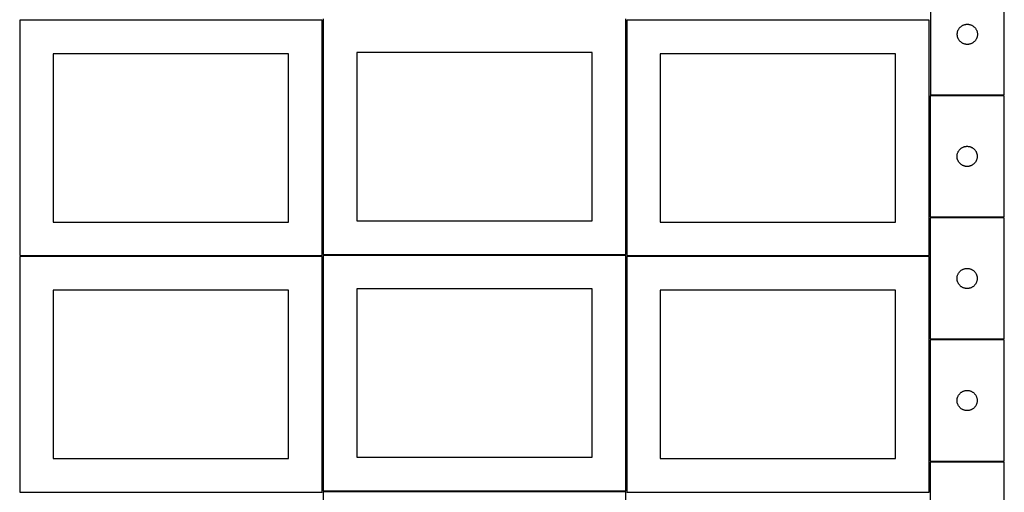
# Model space of a CAD drawing. Header units: millimetres. Extents: x 7 to 1493, y 7 to 2993.
# Tile 4 of 12: x 7 to 1471, y 1412 to 2115. Entities that reach past the tile are written whole.
import ezdxf

# ---------------------------------------------------------------- set-up
doc = ezdxf.new("R2010")
doc.units = ezdxf.units.MM
doc.layers.add('COMMON', color=5, linetype='CONTINUOUS', true_color=0x0000ff)
doc.layers.add('CUT', color=7, linetype='CONTINUOUS', true_color=0x000000)

msp = doc.modelspace()

# ---------------------------------------------------------------- linework, layer by layer
at = {"layer": 'COMMON'}
for p, q in [((457.299607, 2114.099136), (457.299607, 1766.017715)), ((908.799608, 2114.099136), (908.799608, 1766.017715)), ((1360.299609, 2001.673497), (1360.299609, 1821.673497)), ((1361.346252, 2002.423497), (1471.04961, 2002.423497)), ((1360.299609, 1820.173496), (1360.299609, 1764.099136)), ((1471.04961, 1820.923497), (1361.04961, 1820.923497)), ((6.549607, 1763.349135), (456.549607, 1763.349135)), ((457.299607, 1762.599135), (457.299607, 1414.517714)), ((458.049608, 1765.267714), (908.049608, 1765.267714)), ((908.799608, 1762.599135), (908.799608, 1414.517714)), ((909.549609, 1763.349135), (1359.549609, 1763.349135)), ((1360.299609, 1762.599135), (1360.299609, 1640.173496)), ((1360.299609, 1638.673495), (1360.299609, 1458.673495)), ((1361.04961, 1639.423495), (1471.04961, 1639.423495)), ((1360.299609, 1457.173494), (1360.299609, 1412.599135)), ((1361.04961, 1457.923494), (1471.04961, 1457.923494)), ((458.049608, 1413.767713), (908.049608, 1413.767713))]:
    msp.add_line(p, q, dxfattribs=at)
at = {"layer": 'CUT'}
for p, q in [((1361.346252, 2183.173498), (1361.346252, 2003.173498)), ((1471.346252, 2003.173498), (1471.346252, 2183.173498)), ((456.549607, 2114.099136), (6.549607, 2114.099136)), ((6.549607, 2114.099136), (6.549607, 1764.099136)), ((456.549607, 1764.099136), (456.549607, 2114.099136)), ((458.049608, 2116.017715), (458.049608, 1766.017715)), ((908.049608, 1766.017715), (908.049608, 2116.017715)), ((1359.549609, 2114.099136), (909.549609, 2114.099136)), ((909.549609, 2114.099136), (909.549609, 1764.099136)), ((1359.549609, 1764.099136), (1359.549609, 2114.099136)), ((1401.390989, 2094.33113), (1401.470412, 2095.099473)), ((1401.470412, 2095.099473), (1401.589283, 2095.862709)), ((1401.589283, 2095.862709), (1401.747286, 2096.618814)), ((1401.747286, 2096.618814), (1401.944004, 2097.365782)), ((1401.944004, 2097.365782), (1402.178914, 2098.101634)), ((1402.178914, 2098.101634), (1402.451393, 2098.824416)), ((1402.451393, 2098.824416), (1402.760718, 2099.532214)), ((1402.760718, 2099.532214), (1403.10607, 2100.223149)), ((1403.10607, 2100.223149), (1403.486533, 2100.89539)), ((1403.486533, 2100.89539), (1403.901097, 2101.547154)), ((1403.901097, 2101.547154), (1404.348663, 2102.176712)), ((1404.348663, 2102.176712), (1404.828045, 2102.782396)), ((1404.828045, 2102.782396), (1405.337972, 2103.362598)), ((1405.337972, 2103.362598), (1405.87709, 2103.915781)), ((1405.87709, 2103.915781), (1406.44397, 2104.440477)), ((1406.44397, 2104.440477), (1407.03711, 2104.935295)), ((1407.03711, 2104.935295), (1407.654936, 2105.398923)), ((1407.654936, 2105.398923), (1408.295809, 2105.830131)), ((1408.295809, 2105.830131), (1408.958031, 2106.227776)), ((1408.958031, 2106.227776), (1409.639845, 2106.590804)), ((1409.639845, 2106.590804), (1410.339443, 2106.918251)), ((1410.339443, 2106.918251), (1411.054971, 2107.20925)), ((1411.054971, 2107.20925), (1411.78453, 2107.463029)), ((1411.78453, 2107.463029), (1412.526185, 2107.678914)), ((1412.526185, 2107.678914), (1413.277971, 2107.856333)), ((1413.277971, 2107.856333), (1414.037893, 2107.994816)), ((1414.037893, 2107.994816), (1414.803937, 2108.093996)), ((1414.803937, 2108.093996), (1415.574071, 2108.153609)), ((1415.574071, 2108.153609), (1416.346252, 2108.173498)), ((1416.346252, 2108.173498), (1417.118433, 2108.153609)), ((1417.118433, 2108.153609), (1417.888567, 2108.093996)), ((1417.888567, 2108.093996), (1418.654611, 2107.994816)), ((1418.654611, 2107.994816), (1419.414533, 2107.856333)), ((1419.414533, 2107.856333), (1420.166319, 2107.678914)), ((1420.166319, 2107.678914), (1420.907975, 2107.463029)), ((1420.907975, 2107.463029), (1421.637533, 2107.20925)), ((1421.637533, 2107.20925), (1422.353061, 2106.918251)), ((1422.353061, 2106.918251), (1423.052659, 2106.590804)), ((1423.052659, 2106.590804), (1423.734473, 2106.227776)), ((1423.734473, 2106.227776), (1424.396695, 2105.830131)), ((1424.396695, 2105.830131), (1425.037569, 2105.398923)), ((1425.037569, 2105.398923), (1425.655394, 2104.935295)), ((1425.655394, 2104.935295), (1426.248534, 2104.440477)), ((1426.248534, 2104.440477), (1426.815414, 2103.915781)), ((1426.815414, 2103.915781), (1427.354533, 2103.362598)), ((1427.354533, 2103.362598), (1427.864459, 2102.782396)), ((1427.864459, 2102.782396), (1428.343841, 2102.176712)), ((1428.343841, 2102.176712), (1428.791407, 2101.547154)), ((1428.791407, 2101.547154), (1429.205971, 2100.89539)), ((1429.205971, 2100.89539), (1429.586434, 2100.223149)), ((1429.586434, 2100.223149), (1429.931786, 2099.532214)), ((1429.931786, 2099.532214), (1430.241112, 2098.824416)), ((1430.241112, 2098.824416), (1430.51359, 2098.101634)), ((1430.51359, 2098.101634), (1430.7485, 2097.365782)), ((1430.7485, 2097.365782), (1430.945218, 2096.618814)), ((1430.945218, 2096.618814), (1431.103221, 2095.862709)), ((1431.103221, 2095.862709), (1431.222092, 2095.099473)), ((1431.222092, 2095.099473), (1431.301515, 2094.33113)), ((1401.351225, 2093.559717), (1401.390989, 2094.33113)), ((1401.351225, 2092.787279), (1401.351225, 2093.559717)), ((1401.390989, 2092.015866), (1401.351225, 2092.787279)), ((1401.470412, 2091.247523), (1401.390989, 2092.015866)), ((1401.589283, 2090.484286), (1401.470412, 2091.247523)), ((1401.747286, 2089.728182), (1401.589283, 2090.484286)), ((1401.944004, 2088.981213), (1401.747286, 2089.728182)), ((1402.178914, 2088.245362), (1401.944004, 2088.981213)), ((1402.451393, 2087.522579), (1402.178914, 2088.245362)), ((1402.760718, 2086.814782), (1402.451393, 2087.522579)), ((1403.10607, 2086.123847), (1402.760718, 2086.814782)), ((1403.486533, 2085.451606), (1403.10607, 2086.123847)), ((1403.901097, 2084.799842), (1403.486533, 2085.451606)), ((1404.348663, 2084.170284), (1403.901097, 2084.799842)), ((1404.828045, 2083.5646), (1404.348663, 2084.170284)), ((1405.337972, 2082.984398), (1404.828045, 2083.5646)), ((1405.87709, 2082.431215), (1405.337972, 2082.984398)), ((1406.44397, 2081.906519), (1405.87709, 2082.431215)), ((1407.03711, 2081.411701), (1406.44397, 2081.906519)), ((1407.654936, 2080.948073), (1407.03711, 2081.411701)), ((1408.295809, 2080.516864), (1407.654936, 2080.948073)), ((1408.958031, 2080.119219), (1408.295809, 2080.516864)), ((1409.639845, 2079.756192), (1408.958031, 2080.119219)), ((1423.734473, 2080.119219), (1423.052659, 2079.756192)), ((1424.396695, 2080.516864), (1423.734473, 2080.119219)), ((1425.037569, 2080.948073), (1424.396695, 2080.516864)), ((1425.655394, 2081.411701), (1425.037569, 2080.948073)), ((1426.248534, 2081.906519), (1425.655394, 2081.411701)), ((1426.815414, 2082.431215), (1426.248534, 2081.906519)), ((1427.354533, 2082.984398), (1426.815414, 2082.431215)), ((1427.864459, 2083.5646), (1427.354533, 2082.984398)), ((1428.343841, 2084.170284), (1427.864459, 2083.5646)), ((1428.791407, 2084.799842), (1428.343841, 2084.170284)), ((1429.205971, 2085.451606), (1428.791407, 2084.799842)), ((1429.586434, 2086.123847), (1429.205971, 2085.451606)), ((1429.931786, 2086.814782), (1429.586434, 2086.123847)), ((1430.241112, 2087.522579), (1429.931786, 2086.814782)), ((1430.51359, 2088.245362), (1430.241112, 2087.522579)), ((1430.7485, 2088.981213), (1430.51359, 2088.245362)), ((1430.945218, 2089.728182), (1430.7485, 2088.981213)), ((1431.103221, 2090.484286), (1430.945218, 2089.728182)), ((1431.222092, 2091.247523), (1431.103221, 2090.484286)), ((1431.301515, 2092.015866), (1431.222092, 2091.247523)), ((1431.301515, 2094.33113), (1431.341279, 2093.559717)), ((1431.341279, 2092.787279), (1431.301515, 2092.015866)), ((1431.341279, 2093.559717), (1431.341279, 2092.787279)), ((858.049608, 2066.017715), (508.049608, 2066.017715)), ((508.049608, 2066.017715), (508.049608, 1816.017715)), ((858.049608, 1816.017715), (858.049608, 2066.017715)), ((1410.339443, 2079.428744), (1409.639845, 2079.756192)), ((1411.054971, 2079.137746), (1410.339443, 2079.428744)), ((1411.78453, 2078.883967), (1411.054971, 2079.137746)), ((1412.526185, 2078.668082), (1411.78453, 2078.883967)), ((1413.277971, 2078.490663), (1412.526185, 2078.668082)), ((1414.037893, 2078.352179), (1413.277971, 2078.490663)), ((1414.803937, 2078.253), (1414.037893, 2078.352179)), ((1415.574071, 2078.193386), (1414.803937, 2078.253)), ((1416.346252, 2078.173498), (1415.574071, 2078.193386)), ((1417.118433, 2078.193386), (1416.346252, 2078.173498)), ((1417.888567, 2078.253), (1417.118433, 2078.193386)), ((1418.654611, 2078.352179), (1417.888567, 2078.253)), ((1419.414533, 2078.490663), (1418.654611, 2078.352179)), ((1420.166319, 2078.668082), (1419.414533, 2078.490663)), ((1420.907975, 2078.883967), (1420.166319, 2078.668082)), ((1421.637533, 2079.137746), (1420.907975, 2078.883967)), ((1422.353061, 2079.428744), (1421.637533, 2079.137746)), ((1423.052659, 2079.756192), (1422.353061, 2079.428744)), ((406.549607, 2064.099136), (56.549607, 2064.099136)), ((56.549607, 2064.099136), (56.549607, 1814.099136)), ((406.549607, 1814.099136), (406.549607, 2064.099136)), ((1309.549609, 2064.099136), (959.549609, 2064.099136)), ((959.549609, 2064.099136), (959.549609, 1814.099136)), ((1309.549609, 1814.099136), (1309.549609, 2064.099136)), ((1471.04961, 2001.673497), (1361.04961, 2001.673497)), ((1361.04961, 2001.673497), (1361.04961, 1821.673497)), ((1361.346252, 2003.173498), (1471.346252, 2003.173498)), ((1471.04961, 1821.673497), (1471.04961, 2001.673497)), ((1402.809428, 1918.723148), (1403.189891, 1919.395389)), ((1403.189891, 1919.395389), (1403.604455, 1920.047153)), ((1403.604455, 1920.047153), (1404.052021, 1920.676711)), ((1404.052021, 1920.676711), (1404.531403, 1921.282395)), ((1404.531403, 1921.282395), (1405.04133, 1921.862597)), ((1405.04133, 1921.862597), (1405.580448, 1922.41578)), ((1405.580448, 1922.41578), (1406.147328, 1922.940476)), ((1406.147328, 1922.940476), (1406.740468, 1923.435294)), ((1406.740468, 1923.435294), (1407.358294, 1923.898922)), ((1407.358294, 1923.898922), (1407.999167, 1924.33013)), ((1407.999167, 1924.33013), (1408.661389, 1924.727775)), ((1408.661389, 1924.727775), (1409.343203, 1925.090803)), ((1409.343203, 1925.090803), (1410.042801, 1925.41825)), ((1410.042801, 1925.41825), (1410.758329, 1925.709249)), ((1410.758329, 1925.709249), (1411.487888, 1925.963028)), ((1411.487888, 1925.963028), (1412.229543, 1926.178913)), ((1412.229543, 1926.178913), (1412.981329, 1926.356332)), ((1412.981329, 1926.356332), (1413.741251, 1926.494815)), ((1413.741251, 1926.494815), (1414.507295, 1926.593995)), ((1414.507295, 1926.593995), (1415.277429, 1926.653608)), ((1415.277429, 1926.653608), (1416.04961, 1926.673497)), ((1416.04961, 1926.673497), (1416.821791, 1926.653608)), ((1416.821791, 1926.653608), (1417.591925, 1926.593995)), ((1417.591925, 1926.593995), (1418.357969, 1926.494815)), ((1418.357969, 1926.494815), (1419.117891, 1926.356332)), ((1419.117891, 1926.356332), (1419.869677, 1926.178913)), ((1419.869677, 1926.178913), (1420.611332, 1925.963028)), ((1420.611332, 1925.963028), (1421.340891, 1925.709249)), ((1421.340891, 1925.709249), (1422.056419, 1925.41825)), ((1422.056419, 1925.41825), (1422.756017, 1925.090803)), ((1422.756017, 1925.090803), (1423.437831, 1924.727775)), ((1423.437831, 1924.727775), (1424.100053, 1924.33013)), ((1424.100053, 1924.33013), (1424.740926, 1923.898922)), ((1424.740926, 1923.898922), (1425.358752, 1923.435294)), ((1425.358752, 1923.435294), (1425.951892, 1922.940476)), ((1425.951892, 1922.940476), (1426.518772, 1922.41578)), ((1426.518772, 1922.41578), (1427.05789, 1921.862597)), ((1427.05789, 1921.862597), (1427.567817, 1921.282395)), ((1427.567817, 1921.282395), (1428.047199, 1920.676711)), ((1428.047199, 1920.676711), (1428.494765, 1920.047153)), ((1428.494765, 1920.047153), (1428.909329, 1919.395389)), ((1428.909329, 1919.395389), (1429.289792, 1918.723148)), ((1401.054583, 1912.059716), (1401.094347, 1912.831129)), ((1401.054583, 1911.287278), (1401.054583, 1912.059716)), ((1401.094347, 1910.515865), (1401.054583, 1911.287278)), ((1401.094347, 1912.831129), (1401.17377, 1913.599472)), ((1401.17377, 1909.747522), (1401.094347, 1910.515865)), ((1401.17377, 1913.599472), (1401.292641, 1914.362708)), ((1401.292641, 1908.984285), (1401.17377, 1909.747522)), ((1401.292641, 1914.362708), (1401.450644, 1915.118813)), ((1401.450644, 1908.228181), (1401.292641, 1908.984285)), ((1401.450644, 1915.118813), (1401.647362, 1915.865781)), ((1401.647362, 1907.481212), (1401.450644, 1908.228181)), ((1401.647362, 1915.865781), (1401.882272, 1916.601633)), ((1401.882272, 1906.745361), (1401.647362, 1907.481212)), ((1401.882272, 1916.601633), (1402.15475, 1917.324415)), ((1402.15475, 1906.022578), (1401.882272, 1906.745361)), ((1402.15475, 1917.324415), (1402.464076, 1918.032213)), ((1402.464076, 1905.314781), (1402.15475, 1906.022578)), ((1402.464076, 1918.032213), (1402.809428, 1918.723148)), ((1402.809428, 1904.623846), (1402.464076, 1905.314781)), ((1403.189891, 1903.951605), (1402.809428, 1904.623846)), ((1429.289792, 1904.623846), (1428.909329, 1903.951605)), ((1429.289792, 1918.723148), (1429.635144, 1918.032213)), ((1429.635144, 1905.314781), (1429.289792, 1904.623846)), ((1429.635144, 1918.032213), (1429.94447, 1917.324415)), ((1429.94447, 1906.022578), (1429.635144, 1905.314781)), ((1429.94447, 1917.324415), (1430.216948, 1916.601633)), ((1430.216948, 1906.745361), (1429.94447, 1906.022578)), ((1430.216948, 1916.601633), (1430.451858, 1915.865781)), ((1430.451858, 1907.481212), (1430.216948, 1906.745361)), ((1430.451858, 1915.865781), (1430.648576, 1915.118813)), ((1430.648576, 1908.228181), (1430.451858, 1907.481212)), ((1430.648576, 1915.118813), (1430.806579, 1914.362708)), ((1430.806579, 1908.984285), (1430.648576, 1908.228181)), ((1430.806579, 1914.362708), (1430.92545, 1913.599472)), ((1430.92545, 1909.747522), (1430.806579, 1908.984285)), ((1430.92545, 1913.599472), (1431.004873, 1912.831129)), ((1431.004873, 1910.515865), (1430.92545, 1909.747522)), ((1431.004873, 1912.831129), (1431.044637, 1912.059716)), ((1431.044637, 1911.287278), (1431.004873, 1910.515865)), ((1431.044637, 1912.059716), (1431.044637, 1911.287278)), ((1403.604455, 1903.299841), (1403.189891, 1903.951605)), ((1404.052021, 1902.670283), (1403.604455, 1903.299841)), ((1404.531403, 1902.064599), (1404.052021, 1902.670283)), ((1405.04133, 1901.484397), (1404.531403, 1902.064599)), ((1405.580448, 1900.931214), (1405.04133, 1901.484397)), ((1406.147328, 1900.406518), (1405.580448, 1900.931214)), ((1406.740468, 1899.9117), (1406.147328, 1900.406518)), ((1407.358294, 1899.448072), (1406.740468, 1899.9117)), ((1407.999167, 1899.016863), (1407.358294, 1899.448072)), ((1408.661389, 1898.619218), (1407.999167, 1899.016863)), ((1409.343203, 1898.256191), (1408.661389, 1898.619218)), ((1410.042801, 1897.928743), (1409.343203, 1898.256191)), ((1410.758329, 1897.637745), (1410.042801, 1897.928743)), ((1411.487888, 1897.383966), (1410.758329, 1897.637745)), ((1412.229543, 1897.168081), (1411.487888, 1897.383966)), ((1412.981329, 1896.990662), (1412.229543, 1897.168081)), ((1413.741251, 1896.852178), (1412.981329, 1896.990662)), ((1414.507295, 1896.752999), (1413.741251, 1896.852178)), ((1415.277429, 1896.693385), (1414.507295, 1896.752999)), ((1416.04961, 1896.673497), (1415.277429, 1896.693385)), ((1416.821791, 1896.693385), (1416.04961, 1896.673497)), ((1417.591925, 1896.752999), (1416.821791, 1896.693385)), ((1418.357969, 1896.852178), (1417.591925, 1896.752999)), ((1419.117891, 1896.990662), (1418.357969, 1896.852178)), ((1419.869677, 1897.168081), (1419.117891, 1896.990662)), ((1420.611332, 1897.383966), (1419.869677, 1897.168081)), ((1421.340891, 1897.637745), (1420.611332, 1897.383966)), ((1422.056419, 1897.928743), (1421.340891, 1897.637745)), ((1422.756017, 1898.256191), (1422.056419, 1897.928743)), ((1423.437831, 1898.619218), (1422.756017, 1898.256191)), ((1424.100053, 1899.016863), (1423.437831, 1898.619218)), ((1424.740926, 1899.448072), (1424.100053, 1899.016863)), ((1425.358752, 1899.9117), (1424.740926, 1899.448072)), ((1425.951892, 1900.406518), (1425.358752, 1899.9117)), ((1426.518772, 1900.931214), (1425.951892, 1900.406518)), ((1427.05789, 1901.484397), (1426.518772, 1900.931214)), ((1427.567817, 1902.064599), (1427.05789, 1901.484397)), ((1428.047199, 1902.670283), (1427.567817, 1902.064599)), ((1428.494765, 1903.299841), (1428.047199, 1902.670283)), ((1428.909329, 1903.951605), (1428.494765, 1903.299841)), ((1361.04961, 1821.673497), (1471.04961, 1821.673497)), ((1471.04961, 1820.173496), (1361.04961, 1820.173496)), ((1361.04961, 1820.173496), (1361.04961, 1640.173496)), ((1471.04961, 1640.173496), (1471.04961, 1820.173496)), ((56.549607, 1814.099136), (406.549607, 1814.099136)), ((508.049608, 1816.017715), (858.049608, 1816.017715)), ((959.549609, 1814.099136), (1309.549609, 1814.099136)), ((6.549607, 1764.099136), (456.549607, 1764.099136)), ((456.549607, 1762.599135), (6.549607, 1762.599135)), ((6.549607, 1762.599135), (6.549607, 1412.599135)), ((456.549607, 1412.599135), (456.549607, 1762.599135)), ((458.049608, 1766.017715), (908.049608, 1766.017715)), ((908.049608, 1764.517714), (458.049608, 1764.517714)), ((458.049608, 1764.517714), (458.049608, 1414.517714)), ((908.049608, 1414.517714), (908.049608, 1764.517714)), ((909.549609, 1764.099136), (1359.549609, 1764.099136)), ((1359.549609, 1762.599135), (909.549609, 1762.599135)), ((909.549609, 1762.599135), (909.549609, 1412.599135)), ((1359.549609, 1412.599135), (1359.549609, 1762.599135)), ((1407.999167, 1742.830129), (1408.661389, 1743.227774)), ((1408.661389, 1743.227774), (1409.343203, 1743.590802)), ((1409.343203, 1743.590802), (1410.042801, 1743.918249)), ((1410.042801, 1743.918249), (1410.758329, 1744.209248)), ((1410.758329, 1744.209248), (1411.487888, 1744.463027)), ((1411.487888, 1744.463027), (1412.229543, 1744.678912)), ((1412.229543, 1744.678912), (1412.981329, 1744.856331)), ((1412.981329, 1744.856331), (1413.741251, 1744.994814)), ((1413.741251, 1744.994814), (1414.507295, 1745.093994)), ((1414.507295, 1745.093994), (1415.277429, 1745.153607)), ((1415.277429, 1745.153607), (1416.04961, 1745.173496)), ((1416.04961, 1745.173496), (1416.821791, 1745.153607)), ((1416.821791, 1745.153607), (1417.591925, 1745.093994)), ((1417.591925, 1745.093994), (1418.357969, 1744.994814)), ((1418.357969, 1744.994814), (1419.117891, 1744.856331)), ((1419.117891, 1744.856331), (1419.869677, 1744.678912)), ((1419.869677, 1744.678912), (1420.611332, 1744.463027)), ((1420.611332, 1744.463027), (1421.340891, 1744.209248)), ((1421.340891, 1744.209248), (1422.056419, 1743.918249)), ((1422.056419, 1743.918249), (1422.756017, 1743.590802)), ((1422.756017, 1743.590802), (1423.437831, 1743.227774)), ((1423.437831, 1743.227774), (1424.100053, 1742.830129)), ((1401.054583, 1730.559715), (1401.094347, 1731.331128)), ((1401.054583, 1729.787277), (1401.054583, 1730.559715)), ((1401.094347, 1729.015864), (1401.054583, 1729.787277)), ((1401.094347, 1731.331128), (1401.17377, 1732.099471)), ((1401.17377, 1728.247521), (1401.094347, 1729.015864)), ((1401.17377, 1732.099471), (1401.292641, 1732.862707)), ((1401.292641, 1732.862707), (1401.450644, 1733.618812)), ((1401.450644, 1733.618812), (1401.647362, 1734.36578)), ((1401.647362, 1734.36578), (1401.882272, 1735.101632)), ((1401.882272, 1735.101632), (1402.15475, 1735.824414)), ((1402.15475, 1735.824414), (1402.464076, 1736.532212)), ((1402.464076, 1736.532212), (1402.809428, 1737.223147)), ((1402.809428, 1737.223147), (1403.189891, 1737.895388)), ((1403.189891, 1737.895388), (1403.604455, 1738.547152)), ((1403.604455, 1738.547152), (1404.052021, 1739.17671)), ((1404.052021, 1739.17671), (1404.531403, 1739.782394)), ((1404.531403, 1739.782394), (1405.04133, 1740.362596)), ((1405.04133, 1740.362596), (1405.580448, 1740.915779)), ((1405.580448, 1740.915779), (1406.147328, 1741.440475)), ((1406.147328, 1741.440475), (1406.740468, 1741.935293)), ((1406.740468, 1741.935293), (1407.358294, 1742.398921)), ((1407.358294, 1742.398921), (1407.999167, 1742.830129)), ((1424.100053, 1742.830129), (1424.740926, 1742.398921)), ((1424.740926, 1742.398921), (1425.358752, 1741.935293)), ((1425.358752, 1741.935293), (1425.951892, 1741.440475)), ((1425.951892, 1741.440475), (1426.518772, 1740.915779)), ((1426.518772, 1740.915779), (1427.05789, 1740.362596)), ((1427.05789, 1740.362596), (1427.567817, 1739.782394)), ((1427.567817, 1739.782394), (1428.047199, 1739.17671)), ((1428.047199, 1739.17671), (1428.494765, 1738.547152)), ((1428.494765, 1738.547152), (1428.909329, 1737.895388)), ((1428.909329, 1737.895388), (1429.289792, 1737.223147)), ((1429.289792, 1737.223147), (1429.635144, 1736.532212)), ((1429.635144, 1736.532212), (1429.94447, 1735.824414)), ((1429.94447, 1735.824414), (1430.216948, 1735.101632)), ((1430.216948, 1735.101632), (1430.451858, 1734.36578)), ((1430.451858, 1734.36578), (1430.648576, 1733.618812)), ((1430.648576, 1733.618812), (1430.806579, 1732.862707)), ((1430.806579, 1732.862707), (1430.92545, 1732.099471)), ((1430.92545, 1732.099471), (1431.004873, 1731.331128)), ((1431.004873, 1729.015864), (1430.92545, 1728.247521)), ((1431.004873, 1731.331128), (1431.044637, 1730.559715)), ((1431.044637, 1729.787277), (1431.004873, 1729.015864)), ((1431.044637, 1730.559715), (1431.044637, 1729.787277)), ((858.049608, 1714.517714), (508.049608, 1714.517714)), ((508.049608, 1714.517714), (508.049608, 1464.517714)), ((858.049608, 1464.517714), (858.049608, 1714.517714)), ((1401.292641, 1727.484284), (1401.17377, 1728.247521)), ((1401.450644, 1726.72818), (1401.292641, 1727.484284)), ((1401.647362, 1725.981211), (1401.450644, 1726.72818)), ((1401.882272, 1725.24536), (1401.647362, 1725.981211)), ((1402.15475, 1724.522577), (1401.882272, 1725.24536)), ((1402.464076, 1723.81478), (1402.15475, 1724.522577)), ((1402.809428, 1723.123845), (1402.464076, 1723.81478)), ((1403.189891, 1722.451604), (1402.809428, 1723.123845)), ((1403.604455, 1721.79984), (1403.189891, 1722.451604)), ((1404.052021, 1721.170282), (1403.604455, 1721.79984)), ((1404.531403, 1720.564598), (1404.052021, 1721.170282)), ((1405.04133, 1719.984396), (1404.531403, 1720.564598)), ((1405.580448, 1719.431213), (1405.04133, 1719.984396)), ((1406.147328, 1718.906517), (1405.580448, 1719.431213)), ((1406.740468, 1718.411699), (1406.147328, 1718.906517)), ((1407.358294, 1717.948071), (1406.740468, 1718.411699)), ((1407.999167, 1717.516862), (1407.358294, 1717.948071)), ((1408.661389, 1717.119217), (1407.999167, 1717.516862)), ((1409.343203, 1716.75619), (1408.661389, 1717.119217)), ((1410.042801, 1716.428742), (1409.343203, 1716.75619)), ((1410.758329, 1716.137744), (1410.042801, 1716.428742)), ((1411.487888, 1715.883965), (1410.758329, 1716.137744)), ((1412.229543, 1715.66808), (1411.487888, 1715.883965)), ((1412.981329, 1715.490661), (1412.229543, 1715.66808)), ((1413.741251, 1715.352177), (1412.981329, 1715.490661)), ((1414.507295, 1715.252998), (1413.741251, 1715.352177)), ((1415.277429, 1715.193384), (1414.507295, 1715.252998)), ((1416.04961, 1715.173496), (1415.277429, 1715.193384)), ((1416.821791, 1715.193384), (1416.04961, 1715.173496)), ((1417.591925, 1715.252998), (1416.821791, 1715.193384)), ((1418.357969, 1715.352177), (1417.591925, 1715.252998)), ((1419.117891, 1715.490661), (1418.357969, 1715.352177)), ((1419.869677, 1715.66808), (1419.117891, 1715.490661)), ((1420.611332, 1715.883965), (1419.869677, 1715.66808)), ((1421.340891, 1716.137744), (1420.611332, 1715.883965)), ((1422.056419, 1716.428742), (1421.340891, 1716.137744)), ((1422.756017, 1716.75619), (1422.056419, 1716.428742)), ((1423.437831, 1717.119217), (1422.756017, 1716.75619)), ((1424.100053, 1717.516862), (1423.437831, 1717.119217)), ((1424.740926, 1717.948071), (1424.100053, 1717.516862)), ((1425.358752, 1718.411699), (1424.740926, 1717.948071)), ((1425.951892, 1718.906517), (1425.358752, 1718.411699)), ((1426.518772, 1719.431213), (1425.951892, 1718.906517)), ((1427.05789, 1719.984396), (1426.518772, 1719.431213)), ((1427.567817, 1720.564598), (1427.05789, 1719.984396)), ((1428.047199, 1721.170282), (1427.567817, 1720.564598)), ((1428.494765, 1721.79984), (1428.047199, 1721.170282)), ((1428.909329, 1722.451604), (1428.494765, 1721.79984)), ((1429.289792, 1723.123845), (1428.909329, 1722.451604)), ((1429.635144, 1723.81478), (1429.289792, 1723.123845)), ((1429.94447, 1724.522577), (1429.635144, 1723.81478)), ((1430.216948, 1725.24536), (1429.94447, 1724.522577)), ((1430.451858, 1725.981211), (1430.216948, 1725.24536)), ((1430.648576, 1726.72818), (1430.451858, 1725.981211)), ((1430.806579, 1727.484284), (1430.648576, 1726.72818)), ((1430.92545, 1728.247521), (1430.806579, 1727.484284)), ((406.549607, 1712.599135), (56.549607, 1712.599135)), ((56.549607, 1712.599135), (56.549607, 1462.599135)), ((406.549607, 1462.599135), (406.549607, 1712.599135)), ((1309.549609, 1712.599135), (959.549609, 1712.599135)), ((959.549609, 1712.599135), (959.549609, 1462.599135)), ((1309.549609, 1462.599135), (1309.549609, 1712.599135)), ((1361.04961, 1640.173496), (1471.04961, 1640.173496)), ((1471.04961, 1638.673495), (1361.04961, 1638.673495)), ((1361.04961, 1638.673495), (1361.04961, 1458.673495)), ((1471.04961, 1458.673495), (1471.04961, 1638.673495)), ((1401.450644, 1552.118811), (1401.647362, 1552.865779)), ((1401.647362, 1552.865779), (1401.882272, 1553.601631)), ((1401.882272, 1553.601631), (1402.15475, 1554.324413)), ((1402.15475, 1554.324413), (1402.464076, 1555.032211)), ((1402.464076, 1555.032211), (1402.809428, 1555.723146)), ((1402.809428, 1555.723146), (1403.189891, 1556.395387)), ((1403.189891, 1556.395387), (1403.604455, 1557.047151)), ((1403.604455, 1557.047151), (1404.052021, 1557.676709)), ((1404.052021, 1557.676709), (1404.531403, 1558.282393)), ((1404.531403, 1558.282393), (1405.04133, 1558.862595)), ((1405.04133, 1558.862595), (1405.580448, 1559.415778)), ((1405.580448, 1559.415778), (1406.147328, 1559.940474)), ((1406.147328, 1559.940474), (1406.740468, 1560.435292)), ((1406.740468, 1560.435292), (1407.358294, 1560.89892)), ((1407.358294, 1560.89892), (1407.999167, 1561.330128)), ((1407.999167, 1561.330128), (1408.661389, 1561.727773)), ((1408.661389, 1561.727773), (1409.343203, 1562.090801)), ((1409.343203, 1562.090801), (1410.042801, 1562.418248)), ((1410.042801, 1562.418248), (1410.758329, 1562.709247)), ((1410.758329, 1562.709247), (1411.487888, 1562.963026)), ((1411.487888, 1562.963026), (1412.229543, 1563.178911)), ((1412.229543, 1563.178911), (1412.981329, 1563.35633)), ((1412.981329, 1563.35633), (1413.741251, 1563.494813)), ((1413.741251, 1563.494813), (1414.507295, 1563.593993)), ((1414.507295, 1563.593993), (1415.277429, 1563.653606)), ((1415.277429, 1563.653606), (1416.04961, 1563.673495)), ((1416.04961, 1563.673495), (1416.821791, 1563.653606)), ((1416.821791, 1563.653606), (1417.591925, 1563.593993)), ((1417.591925, 1563.593993), (1418.357969, 1563.494813)), ((1418.357969, 1563.494813), (1419.117891, 1563.35633)), ((1419.117891, 1563.35633), (1419.869677, 1563.178911)), ((1419.869677, 1563.178911), (1420.611332, 1562.963026)), ((1420.611332, 1562.963026), (1421.340891, 1562.709247)), ((1421.340891, 1562.709247), (1422.056419, 1562.418248)), ((1422.056419, 1562.418248), (1422.756017, 1562.090801)), ((1422.756017, 1562.090801), (1423.437831, 1561.727773)), ((1423.437831, 1561.727773), (1424.100053, 1561.330128)), ((1424.100053, 1561.330128), (1424.740926, 1560.89892)), ((1424.740926, 1560.89892), (1425.358752, 1560.435292)), ((1425.358752, 1560.435292), (1425.951892, 1559.940474)), ((1425.951892, 1559.940474), (1426.518772, 1559.415778)), ((1426.518772, 1559.415778), (1427.05789, 1558.862595)), ((1427.05789, 1558.862595), (1427.567817, 1558.282393)), ((1427.567817, 1558.282393), (1428.047199, 1557.676709)), ((1428.047199, 1557.676709), (1428.494765, 1557.047151)), ((1428.494765, 1557.047151), (1428.909329, 1556.395387)), ((1428.909329, 1556.395387), (1429.289792, 1555.723146)), ((1429.289792, 1555.723146), (1429.635144, 1555.032211)), ((1429.635144, 1555.032211), (1429.94447, 1554.324413)), ((1429.94447, 1554.324413), (1430.216948, 1553.601631)), ((1430.216948, 1553.601631), (1430.451858, 1552.865779)), ((1430.451858, 1552.865779), (1430.648576, 1552.118811)), ((1401.054583, 1549.059714), (1401.094347, 1549.831127)), ((1401.054583, 1548.287276), (1401.054583, 1549.059714)), ((1401.094347, 1547.515863), (1401.054583, 1548.287276)), ((1401.094347, 1549.831127), (1401.17377, 1550.59947)), ((1401.17377, 1546.74752), (1401.094347, 1547.515863)), ((1401.17377, 1550.59947), (1401.292641, 1551.362706)), ((1401.292641, 1545.984283), (1401.17377, 1546.74752)), ((1401.292641, 1551.362706), (1401.450644, 1552.118811)), ((1401.450644, 1545.228179), (1401.292641, 1545.984283)), ((1401.647362, 1544.48121), (1401.450644, 1545.228179)), ((1401.882272, 1543.745359), (1401.647362, 1544.48121)), ((1402.15475, 1543.022576), (1401.882272, 1543.745359)), ((1402.464076, 1542.314779), (1402.15475, 1543.022576)), ((1402.809428, 1541.623844), (1402.464076, 1542.314779)), ((1403.189891, 1540.951603), (1402.809428, 1541.623844)), ((1403.604455, 1540.299839), (1403.189891, 1540.951603)), ((1404.052021, 1539.670281), (1403.604455, 1540.299839)), ((1404.531403, 1539.064597), (1404.052021, 1539.670281)), ((1405.04133, 1538.484395), (1404.531403, 1539.064597)), ((1405.580448, 1537.931212), (1405.04133, 1538.484395)), ((1427.05789, 1538.484395), (1426.518772, 1537.931212)), ((1427.567817, 1539.064597), (1427.05789, 1538.484395)), ((1428.047199, 1539.670281), (1427.567817, 1539.064597)), ((1428.494765, 1540.299839), (1428.047199, 1539.670281)), ((1428.909329, 1540.951603), (1428.494765, 1540.299839)), ((1429.289792, 1541.623844), (1428.909329, 1540.951603)), ((1429.635144, 1542.314779), (1429.289792, 1541.623844)), ((1429.94447, 1543.022576), (1429.635144, 1542.314779)), ((1430.216948, 1543.745359), (1429.94447, 1543.022576)), ((1430.451858, 1544.48121), (1430.216948, 1543.745359)), ((1430.648576, 1545.228179), (1430.451858, 1544.48121)), ((1430.648576, 1552.118811), (1430.806579, 1551.362706)), ((1430.806579, 1545.984283), (1430.648576, 1545.228179)), ((1430.806579, 1551.362706), (1430.92545, 1550.59947)), ((1430.92545, 1546.74752), (1430.806579, 1545.984283)), ((1430.92545, 1550.59947), (1431.004873, 1549.831127)), ((1431.004873, 1547.515863), (1430.92545, 1546.74752)), ((1431.004873, 1549.831127), (1431.044637, 1549.059714)), ((1431.044637, 1548.287276), (1431.004873, 1547.515863)), ((1431.044637, 1549.059714), (1431.044637, 1548.287276)), ((1406.147328, 1537.406516), (1405.580448, 1537.931212)), ((1406.740468, 1536.911698), (1406.147328, 1537.406516)), ((1407.358294, 1536.44807), (1406.740468, 1536.911698)), ((1407.999167, 1536.016861), (1407.358294, 1536.44807)), ((1408.661389, 1535.619216), (1407.999167, 1536.016861)), ((1409.343203, 1535.256189), (1408.661389, 1535.619216)), ((1410.042801, 1534.928741), (1409.343203, 1535.256189)), ((1410.758329, 1534.637743), (1410.042801, 1534.928741)), ((1411.487888, 1534.383964), (1410.758329, 1534.637743)), ((1412.229543, 1534.168079), (1411.487888, 1534.383964)), ((1412.981329, 1533.99066), (1412.229543, 1534.168079)), ((1413.741251, 1533.852176), (1412.981329, 1533.99066)), ((1414.507295, 1533.752997), (1413.741251, 1533.852176)), ((1415.277429, 1533.693383), (1414.507295, 1533.752997)), ((1416.04961, 1533.673495), (1415.277429, 1533.693383)), ((1416.821791, 1533.693383), (1416.04961, 1533.673495)), ((1417.591925, 1533.752997), (1416.821791, 1533.693383)), ((1418.357969, 1533.852176), (1417.591925, 1533.752997)), ((1419.117891, 1533.99066), (1418.357969, 1533.852176)), ((1419.869677, 1534.168079), (1419.117891, 1533.99066)), ((1420.611332, 1534.383964), (1419.869677, 1534.168079)), ((1421.340891, 1534.637743), (1420.611332, 1534.383964)), ((1422.056419, 1534.928741), (1421.340891, 1534.637743)), ((1422.756017, 1535.256189), (1422.056419, 1534.928741)), ((1423.437831, 1535.619216), (1422.756017, 1535.256189)), ((1424.100053, 1536.016861), (1423.437831, 1535.619216)), ((1424.740926, 1536.44807), (1424.100053, 1536.016861)), ((1425.358752, 1536.911698), (1424.740926, 1536.44807)), ((1425.951892, 1537.406516), (1425.358752, 1536.911698)), ((1426.518772, 1537.931212), (1425.951892, 1537.406516)), ((56.549607, 1462.599135), (406.549607, 1462.599135)), ((508.049608, 1464.517714), (858.049608, 1464.517714)), ((959.549609, 1462.599135), (1309.549609, 1462.599135)), ((1361.04961, 1458.673495), (1471.04961, 1458.673495)), ((1471.04961, 1457.173494), (1361.04961, 1457.173494)), ((1361.04961, 1457.173494), (1361.04961, 1277.173494)), ((1471.04961, 1277.173494), (1471.04961, 1457.173494)), ((6.549607, 1412.599135), (456.549607, 1412.599135)), ((458.049608, 1414.517714), (908.049608, 1414.517714)), ((908.049608, 1413.017713), (458.049608, 1413.017713)), ((458.049608, 1413.017713), (458.049608, 1063.017713)), ((908.049608, 1063.017713), (908.049608, 1413.017713)), ((909.549609, 1412.599135), (1359.549609, 1412.599135))]:
    msp.add_line(p, q, dxfattribs=at)

doc.saveas('drawing.dxf')
